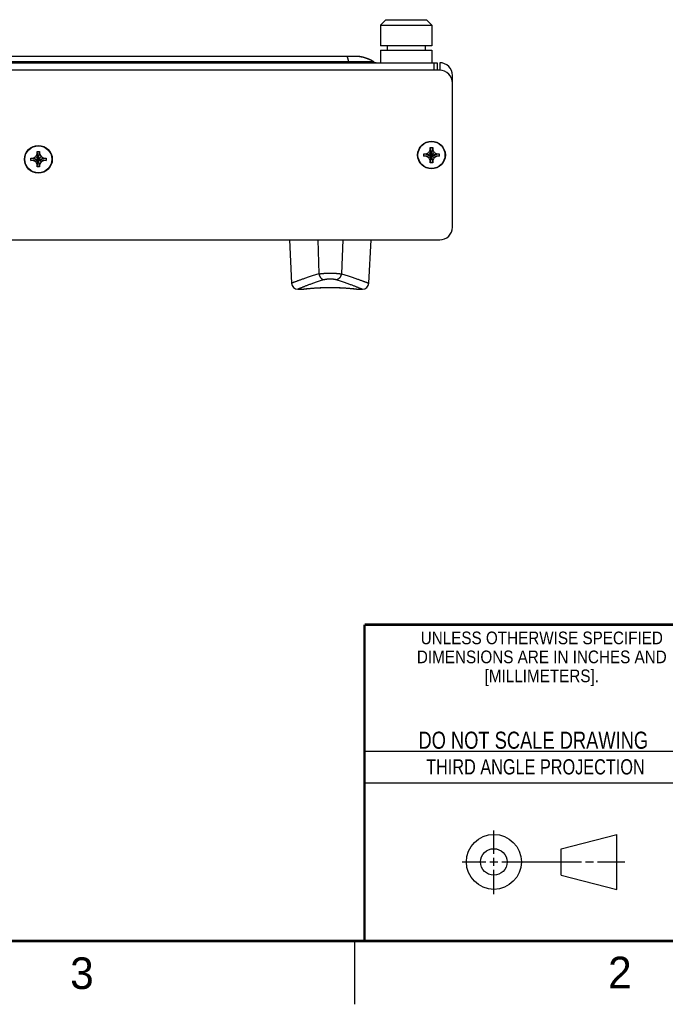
# Model space of a CAD drawing. Header units: inches. Extents: x 0 to 34, y 0 to 22.
# Tile 6 of 15: x 22.9 to 28, y 0 to 7.8. Entities that reach past the tile are written whole.
import ezdxf
from ezdxf.enums import TextEntityAlignment as Align

# ---------------------------------------------------------------- set-up
doc = ezdxf.new("R2010")
doc.units = ezdxf.units.IN
doc.header["$LTSCALE"] = 1.87
doc.header["$MEASUREMENT"] = 0
doc.layers.get('0').update_dxf_attribs({"linetype": 'CONTINUOUS'})
doc.styles.get("Standard").update_dxf_attribs({"font": 'txt', "width": 0.8})

msp = doc.modelspace()

# ---------------------------------------------------------------- linework, layer by layer
at = {"color": 7, "linetype": 'CONTINUOUS'}
for p, q in [((25.7488, 7.782), (25.7058, 7.739)), ((25.7488, 7.782), (26.0688, 7.782)), ((26.0688, 7.782), (26.1118, 7.739)), ((25.7058, 7.739), (26.1118, 7.739)), ((25.7058, 7.739), (25.7058, 7.575)), ((26.1118, 7.739), (26.1118, 7.575)), ((26.1118, 7.575), (25.7058, 7.575)), ((25.7593, 7.575), (25.7593, 7.541)), ((26.0583, 7.575), (26.0583, 7.541)), ((25.5415, 7.4899), (25.5399, 7.4901)), ((25.5431, 7.4896), (25.5415, 7.4899)), ((25.5447, 7.4894), (25.5431, 7.4896)), ((25.5463, 7.4891), (25.5447, 7.4894)), ((25.5478, 7.4888), (25.5463, 7.4891)), ((25.5494, 7.4885), (25.5478, 7.4888)), ((25.5517, 7.4881), (25.5494, 7.4885)), ((25.554, 7.4876), (25.5517, 7.4881)), ((25.5562, 7.4872), (25.554, 7.4876)), ((25.5577, 7.4868), (25.5562, 7.4872)), ((25.5592, 7.4865), (25.5577, 7.4868)), ((25.5607, 7.4862), (25.5592, 7.4865)), ((25.5622, 7.4859), (25.5607, 7.4862)), ((25.5636, 7.4855), (25.5622, 7.4859)), ((25.5651, 7.4852), (25.5636, 7.4855)), ((25.5665, 7.4848), (25.5651, 7.4852)), ((25.568, 7.4845), (25.5665, 7.4848)), ((25.5694, 7.4841), (25.568, 7.4845)), ((25.5708, 7.4838), (25.5694, 7.4841)), ((25.5722, 7.4834), (25.5708, 7.4838)), ((25.5737, 7.483), (25.5722, 7.4834)), ((25.5771, 7.4821), (25.5758, 7.4825)), ((25.5785, 7.4817), (25.5771, 7.4821)), ((25.5799, 7.4813), (25.5785, 7.4817)), ((25.5813, 7.4809), (25.5799, 7.4813)), ((25.5827, 7.4805), (25.5813, 7.4809)), ((25.584, 7.4801), (25.5827, 7.4805)), ((25.5854, 7.4796), (25.584, 7.4801)), ((25.5867, 7.4792), (25.5854, 7.4796)), ((25.5881, 7.4788), (25.5867, 7.4792)), ((25.5894, 7.4783), (25.5881, 7.4788)), ((25.5908, 7.4779), (25.5894, 7.4783)), ((25.5921, 7.4775), (25.5908, 7.4779)), ((25.5934, 7.477), (25.5921, 7.4775)), ((25.5948, 7.4765), (25.5934, 7.477)), ((25.5961, 7.4761), (25.5948, 7.4765)), ((25.5974, 7.4756), (25.5961, 7.4761)), ((25.5987, 7.4751), (25.5974, 7.4756)), ((25.6, 7.4747), (25.5987, 7.4751)), ((25.6013, 7.4742), (25.6, 7.4747)), ((25.6033, 7.4734), (25.6013, 7.4742)), ((25.6053, 7.4727), (25.6033, 7.4734)), ((25.6066, 7.4722), (25.6053, 7.4727)), ((25.6079, 7.4717), (25.6066, 7.4722)), ((25.6092, 7.4711), (25.6079, 7.4717)), ((25.6105, 7.4706), (25.6092, 7.4711)), ((25.7058, 7.541), (26.1118, 7.541)), ((25.7058, 7.541), (25.7058, 7.442)), ((26.1118, 7.541), (26.1118, 7.442)), ((19.6638, 7.442), (26.1538, 7.442)), ((20.3633, 7.4503), (25.4544, 7.4503)), ((25.6118, 7.4701), (25.6105, 7.4706)), ((25.6131, 7.4695), (25.6118, 7.4701)), ((25.6144, 7.469), (25.6131, 7.4695)), ((25.6156, 7.4684), (25.6144, 7.469)), ((25.6169, 7.4679), (25.6156, 7.4684)), ((25.6182, 7.4673), (25.6169, 7.4679)), ((25.6195, 7.4667), (25.6182, 7.4673)), ((25.6208, 7.4661), (25.6195, 7.4667)), ((25.6221, 7.4655), (25.6208, 7.4661)), ((25.6234, 7.4649), (25.6221, 7.4655)), ((25.6247, 7.4643), (25.6234, 7.4649)), ((25.626, 7.4637), (25.6247, 7.4643)), ((25.6273, 7.4631), (25.626, 7.4637)), ((25.6286, 7.4624), (25.6273, 7.4631)), ((25.6299, 7.4618), (25.6286, 7.4624)), ((25.6331, 7.4601), (25.6318, 7.4608)), ((25.6345, 7.4594), (25.6331, 7.4601)), ((25.6358, 7.4587), (25.6345, 7.4594)), ((25.6371, 7.458), (25.6358, 7.4587)), ((25.6384, 7.4572), (25.6371, 7.458)), ((25.6397, 7.4565), (25.6384, 7.4572)), ((25.6411, 7.4557), (25.6397, 7.4565)), ((25.6424, 7.455), (25.6411, 7.4557)), ((25.6437, 7.4542), (25.6424, 7.455)), ((26.1274, 7.442), (26.1274, 7.382)), ((26.1538, 7.442), (26.1538, 7.382)), ((26.1738, 7.442), (26.1738, 7.382)), ((26.1738, 7.382), (19.6438, 7.382)), ((26.2738, 6.142), (26.2738, 7.342)), ((26.0993, 6.6511), (26.1183, 6.7728)), ((26.1183, 6.6511), (26.0993, 6.7728)), ((26.0993, 6.754), (26.0993, 6.7723)), ((26.1183, 6.7723), (26.1183, 6.754)), ((22.9628, 6.6885), (22.9834, 6.7004)), ((22.9834, 6.7004), (22.9953, 6.721)), ((22.9834, 6.6576), (23.0262, 6.7004)), ((22.9834, 6.7004), (23.0262, 6.6576)), ((22.9953, 6.6181), (23.0143, 6.7398)), ((23.0143, 6.6181), (22.9953, 6.7398)), ((22.9953, 6.721), (22.9953, 6.7393)), ((22.9953, 6.637), (23.0143, 6.721)), ((23.0143, 6.637), (22.9953, 6.721)), ((23.0143, 6.7393), (23.0143, 6.721)), ((23.0143, 6.721), (23.0262, 6.7004)), ((23.0262, 6.7004), (23.0468, 6.6885)), ((26.048, 6.7025), (26.1697, 6.7215)), ((26.048, 6.7215), (26.1697, 6.7025)), ((26.0486, 6.7215), (26.0668, 6.7215)), ((26.0668, 6.7025), (26.0486, 6.7025)), ((26.0668, 6.7215), (26.0874, 6.7334)), ((26.0668, 6.7025), (26.1508, 6.7215)), ((26.0668, 6.7215), (26.1508, 6.7025)), ((26.0874, 6.6906), (26.0668, 6.7025)), ((26.0874, 6.7334), (26.0993, 6.754)), ((26.0874, 6.6906), (26.1302, 6.7334)), ((26.0874, 6.7334), (26.1302, 6.6906)), ((26.0993, 6.67), (26.1183, 6.754)), ((26.1183, 6.67), (26.0993, 6.754)), ((26.1183, 6.754), (26.1302, 6.7334)), ((26.1302, 6.7334), (26.1508, 6.7215)), ((26.1508, 6.7025), (26.1302, 6.6906)), ((26.1508, 6.7215), (26.1691, 6.7215)), ((26.1691, 6.7025), (26.1508, 6.7025)), ((22.944, 6.6695), (23.0657, 6.6885)), ((22.944, 6.6885), (23.0657, 6.6695)), ((22.9446, 6.6885), (22.9628, 6.6885)), ((22.9628, 6.6695), (22.9446, 6.6695)), ((22.9628, 6.6695), (23.0468, 6.6885)), ((22.9628, 6.6885), (23.0468, 6.6695)), ((22.9834, 6.6576), (22.9628, 6.6695)), ((22.9953, 6.637), (22.9834, 6.6576)), ((22.9953, 6.6187), (22.9953, 6.637)), ((23.0262, 6.6576), (23.0143, 6.637)), ((23.0143, 6.637), (23.0143, 6.6187)), ((23.0468, 6.6695), (23.0262, 6.6576)), ((23.0468, 6.6885), (23.0651, 6.6885)), ((23.0651, 6.6695), (23.0468, 6.6695)), ((26.0993, 6.67), (26.0874, 6.6906)), ((26.0993, 6.6517), (26.0993, 6.67)), ((26.1302, 6.6906), (26.1183, 6.67)), ((26.1183, 6.67), (26.1183, 6.6517)), ((19.6438, 6.042), (26.1738, 6.042)), ((24.9865, 6.042), (25.0044, 5.6994)), ((25.2101, 6.042), (25.2204, 5.7724)), ((25.4075, 6.042), (25.3972, 5.7724)), ((25.6132, 5.6994), (25.6312, 6.042)), ((25.0545, 5.652), (25.088, 5.652)), ((25.0917, 5.6522), (25.0975, 5.6529)), ((25.0975, 5.6529), (25.1032, 5.6536)), ((25.5025, 5.6549), (25.5109, 5.654)), ((25.5109, 5.654), (25.5175, 5.6532)), ((25.5175, 5.6532), (25.5239, 5.6525)), ((25.5239, 5.6525), (25.5259, 5.6522)), ((25.5296, 5.652), (25.5632, 5.652)), ((27.1331, 1.23), (27.5726, 1.3428)), ((27.5726, 0.9086), (27.5726, 1.3428)), ((27.1331, 1.02), (27.1331, 1.23)), ((27.1331, 1.02), (27.5726, 0.9086))]:
    msp.add_line(p, q, dxfattribs=at)
at = {"color": 2, "linetype": 'CONTINUOUS'}
for p, q in [((25.58, 2), (28.38, 2)), ((25.58, 1.75), (28.38, 1.75)), ((26.6016, 1.1882), (26.6016, 1.375)), ((26.3514, 1.1257), (26.5391, 1.1257)), ((26.5703, 1.1257), (26.6328, 1.1257)), ((26.6016, 1.0944), (26.6016, 1.1569)), ((26.6641, 1.1257), (27.2943, 1.1257)), ((27.3256, 1.1257), (27.3881, 1.1257)), ((27.4193, 1.1257), (27.6351, 1.1257)), ((26.6016, 0.8704), (26.6016, 1.0632)), ((25.5, 0.5), (25.5, 0))]:
    msp.add_line(p, q, dxfattribs=at)
at = {"color": 7, "linetype": 'CONTINUOUS'}
for points in [[(25.5399, 7.4901), (25.539, 7.4903), (25.5382, 7.4904), (25.5374, 7.4905), (25.5365, 7.4906), (25.5356, 7.4907), (25.5348, 7.4908), (25.5339, 7.4909), (25.533, 7.491), (25.5321, 7.4911), (25.5312, 7.4912), (25.5303, 7.4913), (25.5294, 7.4914), (25.5284, 7.4914), (25.5275, 7.4915), (25.5265, 7.4916), (25.5255, 7.4916), (25.5245, 7.4917), (25.5235, 7.4918), (25.5225, 7.4918), (25.5215, 7.4918), (25.5204, 7.4919), (25.5194, 7.4919), (25.5183, 7.4919), (25.5172, 7.492), (25.5161, 7.492), (25.515, 7.492), (20.3027, 7.492)], [(25.5758, 7.4825), (25.5751, 7.4826), (25.5737, 7.483)], [(25.6318, 7.4608), (25.6312, 7.4611), (25.6299, 7.4618)], [(25.6499, 7.4503), (25.6492, 7.4507), (25.6485, 7.4512), (25.6478, 7.4516), (25.6472, 7.4521), (25.6465, 7.4525), (25.6458, 7.4529), (25.6451, 7.4533), (25.6437, 7.4542)], [(25.1032, 5.6536), (25.1107, 5.6544), (25.1151, 5.6549), (25.12, 5.6555), (25.1253, 5.656), (25.131, 5.6566), (25.137, 5.6572), (25.1435, 5.6578), (25.1503, 5.6584), (25.1575, 5.659), (25.165, 5.6597), (25.1728, 5.6603), (25.1809, 5.6609), (25.1893, 5.6615), (25.1979, 5.662), (25.2068, 5.6626), (25.2159, 5.6631), (25.2252, 5.6635), (25.2346, 5.664), (25.2442, 5.6643), (25.2539, 5.6647), (25.2638, 5.6649), (25.2737, 5.6652), (25.2837, 5.6653), (25.2937, 5.6655), (25.3038, 5.6655), (25.3139, 5.6655), (25.3239, 5.6655), (25.334, 5.6653), (25.344, 5.6652), (25.3539, 5.6649), (25.3637, 5.6647), (25.3735, 5.6643), (25.3831, 5.664), (25.3925, 5.6635), (25.4018, 5.6631), (25.4109, 5.6626), (25.4197, 5.662), (25.4284, 5.6615), (25.4367, 5.6609), (25.4448, 5.6603), (25.4527, 5.6597), (25.4602, 5.659), (25.4673, 5.6584), (25.4742, 5.6578), (25.4806, 5.6572), (25.4867, 5.6566), (25.4924, 5.656), (25.4977, 5.6554), (25.5025, 5.6549)]]:
    msp.add_lwpolyline(points, dxfattribs=at)
at = {"color": 7, "linetype": 'CONTINUOUS', "const_width": 0.02}
for points in [[(25.58, 3), (33.5, 3)], [(25.58, 3), (25.58, 0.5)], [(0.5, 0.5), (33.5, 0.5)]]:
    msp.add_lwpolyline(points, dxfattribs=at)
at = {"color": 7, "linetype": 'CONTINUOUS'}
for centre, radius in [((23.0048, 6.679), 0.1095), ((23.0048, 6.679), 0.1067), ((26.1088, 6.712), 0.1095), ((26.1088, 6.712), 0.1067), ((26.6016, 1.1257), 0.2171), ((26.601, 1.125), 0.105)]:
    msp.add_circle(centre, radius, dxfattribs=at)
for centre, radius, start, end in [((25.6775, 7.492), 0.05, 236.58775, 270), ((26.1738, 7.342), 0.1, 0, 90), ((26.1738, 7.282), 0.1, 0, 90), ((26.1738, 6.142), 0.1, 270, 360), ((25.0544, 5.702), 0.05, 183.00002, 270), ((25.5633, 5.702), 0.05, 270, 356.99998)]:
    msp.add_arc(centre, radius, start, end, dxfattribs=at)
for points, knots in [([(25.4544, 7.4503), (25.4542, 7.4516), (25.4538, 7.4542), (25.4531, 7.4584), (25.4523, 7.4628), (25.4514, 7.4673), (25.4503, 7.4718), (25.4492, 7.4763), (25.448, 7.4803), (25.4468, 7.4839), (25.4456, 7.4869), (25.4445, 7.4893), (25.4434, 7.4909), (25.4424, 7.4918), (25.4417, 7.492), (25.4414, 7.492)], [0, 0, 0, 0, 0.08687, 0.181851, 0.282845, 0.387139, 0.492369, 0.595869, 0.692879, 0.778898, 0.851499, 0.910032, 0.952855, 0.980921, 1, 1, 1, 1]), ([(25.6499, 7.4503), (25.6471, 7.4521), (25.64, 7.4565), (25.6289, 7.4624), (25.6164, 7.4682), (25.5996, 7.4751), (25.5781, 7.4823), (25.5499, 7.4889), (25.5288, 7.492), (25.5138, 7.492)], [0, 0, 0, 0, 0.064027, 0.168024, 0.272021, 0.376018, 0.584012, 0.792006, 1, 1, 1, 1]), ([(25.6438, 7.4541), (25.6431, 7.4545), (25.6381, 7.4575), (25.6289, 7.4624), (25.6164, 7.4682), (25.5996, 7.4751), (25.5781, 7.4823), (25.5518, 7.4884), (25.5331, 7.4913), (25.5225, 7.4918)], [0, 0, 0, 0, 0.018188, 0.132528, 0.246868, 0.361208, 0.589888, 0.818568, 1, 1, 1, 1]), ([(25.457, 7.442), (25.4569, 7.442), (25.4566, 7.4421), (25.4563, 7.4424), (25.456, 7.443), (25.4557, 7.4437), (25.4554, 7.4447), (25.4552, 7.4458), (25.4549, 7.4471), (25.4546, 7.4486), (25.4544, 7.4497), (25.4544, 7.4503)], [0, 0, 0, 0, 0.036524, 0.085827, 0.153695, 0.242145, 0.351821, 0.482784, 0.63479, 0.807393, 1, 1, 1, 1]), ([(25.4544, 7.4503), (25.4577, 7.4503), (25.4643, 7.4503), (25.4741, 7.4503), (25.4839, 7.4503), (25.4935, 7.4503), (25.503, 7.4503), (25.5124, 7.4503), (25.5215, 7.4503), (25.5305, 7.4503), (25.5393, 7.4503), (25.5479, 7.4503), (25.5562, 7.4503), (25.5643, 7.4503), (25.5721, 7.4503), (25.5796, 7.4503), (25.5867, 7.4503), (25.5936, 7.4503), (25.6001, 7.4503), (25.6063, 7.4503), (25.6121, 7.4503), (25.6175, 7.4503), (25.6225, 7.4503), (25.6272, 7.4503), (25.6314, 7.4503), (25.6352, 7.4503), (25.6386, 7.4503), (25.6415, 7.4503), (25.644, 7.4503), (25.6461, 7.4503), (25.6477, 7.4503), (25.6488, 7.4503), (25.6495, 7.4503), (25.6498, 7.4503), (25.6499, 7.4503)], [0, 0, 0, 0, 0.050809, 0.101207, 0.151096, 0.200385, 0.248985, 0.296809, 0.343772, 0.389788, 0.43477, 0.478615, 0.52122, 0.56249, 0.602341, 0.64069, 0.677459, 0.712566, 0.745938, 0.777502, 0.80719, 0.834942, 0.860699, 0.884408, 0.906017, 0.925474, 0.942738, 0.957778, 0.970566, 0.981076, 0.989286, 0.995173, 0.998718, 1, 1, 1, 1]), ([(26.0993, 6.7728), (26.1006, 6.7729), (26.1031, 6.7729), (26.1069, 6.773), (26.1107, 6.773), (26.1145, 6.7729), (26.117, 6.7729), (26.1183, 6.7728)], [0, 0, 0, 0, 0.199812, 0.399903, 0.600097, 0.800188, 1, 1, 1, 1]), ([(26.0993, 6.7723), (26.0993, 6.7723), (26.0993, 6.7724), (26.0993, 6.7726), (26.0993, 6.7728), (26.0993, 6.7728)], [0, 0, 0, 0, 0.333539, 0.666883, 1, 1, 1, 1]), ([(26.1183, 6.7728), (26.1183, 6.7728), (26.1183, 6.7726), (26.1183, 6.7724), (26.1183, 6.7723), (26.1183, 6.7723)], [0, 0, 0, 0, 0.333117, 0.66645, 1, 1, 1, 1]), ([(22.9953, 6.7398), (22.9966, 6.7399), (22.9991, 6.7399), (23.0029, 6.74), (23.0067, 6.74), (23.0105, 6.7399), (23.013, 6.7399), (23.0143, 6.7398)], [0, 0, 0, 0, 0.199812, 0.399903, 0.600097, 0.800188, 1, 1, 1, 1]), ([(22.9953, 6.7393), (22.9953, 6.7393), (22.9953, 6.7394), (22.9953, 6.7396), (22.9953, 6.7398), (22.9953, 6.7398)], [0, 0, 0, 0, 0.33355, 0.666883, 1, 1, 1, 1]), ([(23.0143, 6.7398), (23.0143, 6.7398), (23.0143, 6.7396), (23.0143, 6.7394), (23.0143, 6.7393), (23.0143, 6.7393)], [0, 0, 0, 0, 0.333117, 0.66645, 1, 1, 1, 1]), ([(26.0478, 6.712), (26.0478, 6.713), (26.0478, 6.7152), (26.0479, 6.7183), (26.0479, 6.7204), (26.048, 6.7215)], [0, 0, 0, 0, 0.333651, 0.66705, 1, 1, 1, 1]), ([(26.048, 6.7025), (26.0479, 6.7036), (26.0479, 6.7057), (26.0478, 6.7088), (26.0478, 6.7109), (26.0478, 6.712)], [0, 0, 0, 0, 0.332959, 0.666356, 1, 1, 1, 1]), ([(26.048, 6.7215), (26.048, 6.7215), (26.0482, 6.7215), (26.0484, 6.7215), (26.0485, 6.7215), (26.0486, 6.7215)], [0, 0, 0, 0, 0.333117, 0.66645, 1, 1, 1, 1]), ([(26.0486, 6.7025), (26.0485, 6.7025), (26.0484, 6.7025), (26.0482, 6.7025), (26.048, 6.7025), (26.048, 6.7025)], [0, 0, 0, 0, 0.333612, 0.666883, 1, 1, 1, 1]), ([(26.1691, 6.7215), (26.1691, 6.7215), (26.1693, 6.7215), (26.1695, 6.7215), (26.1696, 6.7215), (26.1697, 6.7215)], [0, 0, 0, 0, 0.333612, 0.666883, 1, 1, 1, 1]), ([(26.1697, 6.7025), (26.1696, 6.7025), (26.1695, 6.7025), (26.1693, 6.7025), (26.1691, 6.7025), (26.1691, 6.7025)], [0, 0, 0, 0, 0.333117, 0.66645, 1, 1, 1, 1]), ([(26.1697, 6.7215), (26.1697, 6.7204), (26.1697, 6.7183), (26.1698, 6.7152), (26.1698, 6.713), (26.1698, 6.712)], [0, 0, 0, 0, 0.332959, 0.666356, 1, 1, 1, 1]), ([(26.1698, 6.712), (26.1698, 6.7109), (26.1698, 6.7088), (26.1697, 6.7057), (26.1697, 6.7036), (26.1697, 6.7025)], [0, 0, 0, 0, 0.333651, 0.66705, 1, 1, 1, 1]), ([(22.9438, 6.679), (22.9438, 6.68), (22.9438, 6.6822), (22.9439, 6.6853), (22.9439, 6.6874), (22.944, 6.6885)], [0, 0, 0, 0, 0.333651, 0.66705, 1, 1, 1, 1]), ([(22.944, 6.6695), (22.9439, 6.6706), (22.9439, 6.6727), (22.9438, 6.6758), (22.9438, 6.6779), (22.9438, 6.679)], [0, 0, 0, 0, 0.332959, 0.666356, 1, 1, 1, 1]), ([(22.944, 6.6885), (22.944, 6.6885), (22.9442, 6.6885), (22.9444, 6.6885), (22.9445, 6.6885), (22.9446, 6.6885)], [0, 0, 0, 0, 0.333117, 0.66645, 1, 1, 1, 1]), ([(22.9446, 6.6695), (22.9445, 6.6695), (22.9444, 6.6695), (22.9442, 6.6695), (22.944, 6.6695), (22.944, 6.6695)], [0, 0, 0, 0, 0.33355, 0.666883, 1, 1, 1, 1]), ([(22.9953, 6.6181), (22.9953, 6.6182), (22.9953, 6.6183), (22.9953, 6.6185), (22.9953, 6.6187), (22.9953, 6.6187)], [0, 0, 0, 0, 0.333117, 0.66645, 1, 1, 1, 1]), ([(23.0143, 6.6181), (23.013, 6.6181), (23.0105, 6.618), (23.0067, 6.618), (23.0029, 6.618), (22.9991, 6.618), (22.9966, 6.6181), (22.9953, 6.6181)], [0, 0, 0, 0, 0.199812, 0.399903, 0.600097, 0.800188, 1, 1, 1, 1]), ([(23.0143, 6.6187), (23.0143, 6.6187), (23.0143, 6.6185), (23.0143, 6.6183), (23.0143, 6.6182), (23.0143, 6.6181)], [0, 0, 0, 0, 0.33355, 0.666883, 1, 1, 1, 1]), ([(23.0651, 6.6885), (23.0651, 6.6885), (23.0653, 6.6885), (23.0655, 6.6885), (23.0656, 6.6885), (23.0657, 6.6885)], [0, 0, 0, 0, 0.33355, 0.666883, 1, 1, 1, 1]), ([(23.0657, 6.6695), (23.0656, 6.6695), (23.0655, 6.6695), (23.0653, 6.6695), (23.0651, 6.6695), (23.0651, 6.6695)], [0, 0, 0, 0, 0.333117, 0.66645, 1, 1, 1, 1]), ([(23.0657, 6.6885), (23.0657, 6.6874), (23.0657, 6.6853), (23.0658, 6.6822), (23.0658, 6.68), (23.0658, 6.679)], [0, 0, 0, 0, 0.332959, 0.666356, 1, 1, 1, 1]), ([(23.0658, 6.679), (23.0658, 6.6779), (23.0658, 6.6758), (23.0657, 6.6727), (23.0657, 6.6706), (23.0657, 6.6695)], [0, 0, 0, 0, 0.333651, 0.66705, 1, 1, 1, 1]), ([(26.0993, 6.6511), (26.0993, 6.6512), (26.0993, 6.6513), (26.0993, 6.6515), (26.0993, 6.6517), (26.0993, 6.6517)], [0, 0, 0, 0, 0.333117, 0.666389, 1, 1, 1, 1]), ([(26.1183, 6.6511), (26.117, 6.6511), (26.1145, 6.651), (26.1107, 6.651), (26.1069, 6.651), (26.1031, 6.651), (26.1006, 6.6511), (26.0993, 6.6511)], [0, 0, 0, 0, 0.199812, 0.399903, 0.600097, 0.800188, 1, 1, 1, 1]), ([(26.1183, 6.6517), (26.1183, 6.6517), (26.1183, 6.6515), (26.1183, 6.6513), (26.1183, 6.6512), (26.1183, 6.6511)], [0, 0, 0, 0, 0.333539, 0.666883, 1, 1, 1, 1]), ([(25.2204, 5.7724), (25.2142, 5.7706), (25.2021, 5.767), (25.1843, 5.7617), (25.1673, 5.7564), (25.1511, 5.7512), (25.1357, 5.7462), (25.1212, 5.7414), (25.1074, 5.7367), (25.0946, 5.7323), (25.0825, 5.7281), (25.0714, 5.7242), (25.0611, 5.7205), (25.0517, 5.7171), (25.0431, 5.7139), (25.0354, 5.7111), (25.0286, 5.7085), (25.0226, 5.7063), (25.0176, 5.7044), (25.0133, 5.7028), (25.01, 5.7015), (25.0072, 5.7004), (25.0059, 5.7), (25.0045, 5.6994), (25.0045, 5.6994)], [0, 0, 0, 0, 0.084752, 0.166236, 0.24435, 0.318992, 0.390054, 0.457429, 0.521026, 0.580773, 0.636627, 0.688549, 0.736504, 0.780473, 0.820445, 0.856407, 0.888355, 0.916296, 0.940234, 0.960167, 0.976105, 0.988057, 0.996022, 1, 1, 1, 1]), ([(25.2204, 5.7724), (25.222, 5.7727), (25.2252, 5.7733), (25.2301, 5.774), (25.2353, 5.7748), (25.2407, 5.7755), (25.2463, 5.7761), (25.252, 5.7767), (25.258, 5.7772), (25.264, 5.7777), (25.2702, 5.7781), (25.2765, 5.7784), (25.2828, 5.7787), (25.2893, 5.779), (25.2957, 5.7791), (25.3023, 5.7792), (25.3088, 5.7792), (25.3153, 5.7792), (25.3219, 5.7791), (25.3284, 5.779), (25.3348, 5.7787), (25.3412, 5.7784), (25.3474, 5.7781), (25.3536, 5.7777), (25.3597, 5.7772), (25.3656, 5.7767), (25.3713, 5.7761), (25.3769, 5.7755), (25.3823, 5.7748), (25.3875, 5.774), (25.3924, 5.7733), (25.3956, 5.7727), (25.3972, 5.7724)], [0, 0, 0, 0, 0.026986, 0.055264, 0.08475, 0.115363, 0.147015, 0.179614, 0.213069, 0.247283, 0.282158, 0.317599, 0.353512, 0.389802, 0.426375, 0.463139, 0.5, 0.536861, 0.573626, 0.610199, 0.646488, 0.682401, 0.717842, 0.752717, 0.786931, 0.820386, 0.852985, 0.884637, 0.91525, 0.944736, 0.973014, 1, 1, 1, 1]), ([(25.2204, 5.7724), (25.2206, 5.7713), (25.2211, 5.7692), (25.2219, 5.766), (25.2229, 5.7628), (25.224, 5.7597), (25.2253, 5.7567), (25.2267, 5.7538), (25.2282, 5.7509), (25.2299, 5.7482), (25.2316, 5.7455), (25.2335, 5.743), (25.2355, 5.7406), (25.2375, 5.7384), (25.2397, 5.7364), (25.2419, 5.7345), (25.2442, 5.7328), (25.2465, 5.7312), (25.2489, 5.7299), (25.2513, 5.7287), (25.2537, 5.7278), (25.2553, 5.7273), (25.2562, 5.7271)], [0, 0, 0, 0, 0.054179, 0.108531, 0.162937, 0.217281, 0.271445, 0.325312, 0.378772, 0.431716, 0.484042, 0.535657, 0.586475, 0.63642, 0.685428, 0.733449, 0.780446, 0.8264, 0.871306, 0.915181, 0.95806, 1, 1, 1, 1]), ([(25.3972, 5.7724), (25.397, 5.7713), (25.3966, 5.7692), (25.3957, 5.766), (25.3947, 5.7628), (25.3936, 5.7597), (25.3923, 5.7567), (25.3909, 5.7538), (25.3894, 5.7509), (25.3878, 5.7482), (25.386, 5.7455), (25.3841, 5.743), (25.3822, 5.7406), (25.3801, 5.7384), (25.3779, 5.7364), (25.3757, 5.7345), (25.3735, 5.7328), (25.3711, 5.7312), (25.3688, 5.7299), (25.3663, 5.7287), (25.3639, 5.7278), (25.3623, 5.7273), (25.3615, 5.7271)], [0, 0, 0, 0, 0.054179, 0.108531, 0.162938, 0.217282, 0.271445, 0.325313, 0.378772, 0.431716, 0.484043, 0.535658, 0.586476, 0.63642, 0.685429, 0.73345, 0.780447, 0.8264, 0.871306, 0.915181, 0.95806, 1, 1, 1, 1]), ([(25.3972, 5.7724), (25.4034, 5.7706), (25.4155, 5.767), (25.4333, 5.7617), (25.4503, 5.7564), (25.4665, 5.7512), (25.4819, 5.7462), (25.4965, 5.7414), (25.5102, 5.7367), (25.5231, 5.7323), (25.5351, 5.7281), (25.5462, 5.7242), (25.5565, 5.7205), (25.5659, 5.7171), (25.5745, 5.7139), (25.5822, 5.7111), (25.589, 5.7085), (25.595, 5.7063), (25.6001, 5.7044), (25.6043, 5.7028), (25.6077, 5.7015), (25.6104, 5.7004), (25.6117, 5.7), (25.6131, 5.6994), (25.6131, 5.6994)], [0, 0, 0, 0, 0.084752, 0.166236, 0.24435, 0.318992, 0.390054, 0.457429, 0.521026, 0.580773, 0.636627, 0.688549, 0.736504, 0.780473, 0.820445, 0.856407, 0.888355, 0.916296, 0.940234, 0.960167, 0.976106, 0.988057, 0.996022, 1, 1, 1, 1]), ([(25.2562, 5.7271), (25.2504, 5.7252), (25.2391, 5.7216), (25.2226, 5.7161), (25.2067, 5.7106), (25.1916, 5.7054), (25.1772, 5.7002), (25.1636, 5.6952), (25.1507, 5.6905), (25.1387, 5.6859), (25.1275, 5.6816), (25.117, 5.6775), (25.1074, 5.6737), (25.0986, 5.6702), (25.0906, 5.667), (25.0834, 5.6641), (25.077, 5.6614), (25.0714, 5.6591), (25.0666, 5.6572), (25.0626, 5.6555), (25.0595, 5.6542), (25.057, 5.6531), (25.0558, 5.6526), (25.0545, 5.652), (25.0545, 5.652)], [0, 0, 0, 0, 0.084213, 0.165328, 0.243198, 0.317685, 0.388664, 0.45602, 0.51965, 0.579471, 0.635424, 0.687462, 0.735543, 0.779642, 0.819742, 0.85583, 0.887897, 0.915946, 0.939979, 0.959996, 0.976002, 0.988004, 0.996003, 1, 1, 1, 1]), ([(25.2562, 5.7271), (25.2572, 5.7274), (25.2594, 5.7281), (25.2627, 5.7289), (25.2662, 5.7298), (25.2699, 5.7306), (25.2736, 5.7312), (25.2775, 5.7319), (25.2815, 5.7324), (25.2856, 5.7329), (25.2897, 5.7333), (25.2939, 5.7336), (25.2981, 5.7339), (25.3024, 5.734), (25.3067, 5.7341), (25.311, 5.7341), (25.3152, 5.734), (25.3195, 5.7339), (25.3237, 5.7336), (25.3279, 5.7333), (25.332, 5.7329), (25.3361, 5.7324), (25.3401, 5.7319), (25.344, 5.7312), (25.3478, 5.7306), (25.3514, 5.7298), (25.3549, 5.7289), (25.3583, 5.7281), (25.3604, 5.7274), (25.3615, 5.7271)], [0, 0, 0, 0, 0.030931, 0.063373, 0.097189, 0.132233, 0.168347, 0.205368, 0.243146, 0.28157, 0.320543, 0.35997, 0.399743, 0.439754, 0.479903, 0.520097, 0.560246, 0.600258, 0.64003, 0.679457, 0.71843, 0.756854, 0.794633, 0.831654, 0.867767, 0.902811, 0.936628, 0.96907, 1, 1, 1, 1]), ([(25.3615, 5.7271), (25.3672, 5.7252), (25.3785, 5.7216), (25.3951, 5.7161), (25.4109, 5.7106), (25.426, 5.7054), (25.4404, 5.7002), (25.454, 5.6952), (25.4669, 5.6905), (25.4789, 5.6859), (25.4902, 5.6816), (25.5006, 5.6775), (25.5102, 5.6737), (25.519, 5.6702), (25.527, 5.667), (25.5342, 5.6641), (25.5406, 5.6614), (25.5462, 5.6591), (25.551, 5.6572), (25.555, 5.6555), (25.5581, 5.6542), (25.5607, 5.6531), (25.5619, 5.6526), (25.5632, 5.652), (25.5632, 5.652)], [0, 0, 0, 0, 0.084213, 0.165328, 0.243198, 0.317685, 0.388664, 0.45602, 0.51965, 0.57947, 0.635424, 0.687462, 0.735543, 0.779641, 0.819742, 0.85583, 0.887897, 0.915946, 0.939979, 0.959996, 0.976002, 0.988004, 0.996003, 1, 1, 1, 1]), ([(25.088, 5.652), (25.0881, 5.652), (25.0884, 5.652), (25.0891, 5.6521), (25.0903, 5.6523), (25.0912, 5.6524), (25.0916, 5.6524)], [0, 0, 0, 0, 0.066528, 0.266034, 0.599181, 1, 1, 1, 1]), ([(25.0919, 5.6525), (25.0926, 5.6526), (25.0942, 5.6528), (25.0969, 5.6531), (25.1, 5.6534), (25.1036, 5.6539), (25.1077, 5.6543), (25.1122, 5.6548), (25.1171, 5.6554), (25.1225, 5.6559), (25.1283, 5.6565), (25.1344, 5.6572), (25.141, 5.6578), (25.1479, 5.6584), (25.1552, 5.6591), (25.1628, 5.6597), (25.1708, 5.6604), (25.179, 5.661), (25.1875, 5.6616), (25.1963, 5.6622), (25.2053, 5.6627), (25.2145, 5.6632), (25.2239, 5.6637), (25.2335, 5.6641), (25.2432, 5.6645), (25.2531, 5.6649), (25.2631, 5.6652), (25.2731, 5.6654), (25.2833, 5.6656), (25.2935, 5.6657), (25.3037, 5.6657), (25.3139, 5.6657), (25.3242, 5.6657), (25.3343, 5.6656), (25.3445, 5.6654), (25.3546, 5.6652), (25.3645, 5.6649), (25.3744, 5.6645), (25.3841, 5.6641), (25.3937, 5.6637), (25.4031, 5.6632), (25.4124, 5.6627), (25.4214, 5.6622), (25.4301, 5.6616), (25.4386, 5.661), (25.4469, 5.6604), (25.4548, 5.6597), (25.4624, 5.6591), (25.4697, 5.6584), (25.4766, 5.6578), (25.4832, 5.6572), (25.4894, 5.6565), (25.4951, 5.6559), (25.5005, 5.6554), (25.5055, 5.6548), (25.51, 5.6543), (25.514, 5.6539), (25.5176, 5.6534), (25.5207, 5.6531), (25.5234, 5.6528), (25.525, 5.6526), (25.5257, 5.6525)], [0, 0, 0, 0, 0.005054, 0.011217, 0.018474, 0.026807, 0.036193, 0.046613, 0.058046, 0.070464, 0.083836, 0.098128, 0.113305, 0.129327, 0.146154, 0.163748, 0.182065, 0.201059, 0.220685, 0.240896, 0.261644, 0.282882, 0.304562, 0.326636, 0.349057, 0.371777, 0.39475, 0.417929, 0.441268, 0.464721, 0.488241, 0.511785, 0.535306, 0.558758, 0.582096, 0.605274, 0.628246, 0.650965, 0.673385, 0.695459, 0.717138, 0.738375, 0.759123, 0.779333, 0.798958, 0.817952, 0.836268, 0.853861, 0.870688, 0.886709, 0.901885, 0.916176, 0.929547, 0.941964, 0.953396, 0.963815, 0.9732, 0.981532, 0.988787, 0.994948, 1, 1, 1, 1]), ([(25.526, 5.6524), (25.5265, 5.6524), (25.5273, 5.6523), (25.5285, 5.6521), (25.5292, 5.652), (25.5295, 5.652), (25.5296, 5.652)], [0, 0, 0, 0, 0.400939, 0.734001, 0.933497, 1, 1, 1, 1])]:
    msp.add_open_spline(points, degree=3, knots=knots, dxfattribs=at)
for points in [[(25.5225, 7.4918), (25.5198, 7.4919), (25.5169, 7.492), (25.5138, 7.492)], [(25.6499, 7.4503), (25.6479, 7.4516), (25.6458, 7.4529), (25.6438, 7.4541)], [(25.0917, 5.6524), (25.0917, 5.6525), (25.0918, 5.6525), (25.0919, 5.6525)], [(25.5257, 5.6525), (25.5258, 5.6525), (25.5259, 5.6525), (25.526, 5.6524)]]:
    msp.add_open_spline(points, degree=3, dxfattribs=at)

# ---------------------------------------------------------------- texts
at = {"color": 2, "linetype": 'CONTINUOUS'}
for s, height, width, p in [('UNLESS OTHERWISE SPECIFIED', 0.1, 0.9, (26.9799, 2.8459)), ('DIMENSIONS ARE IN INCHES AND', 0.1, 0.9, (26.9799, 2.6959)), ('[MILLIMETERS].', 0.1, 0.9, (26.9799, 2.5459)), ('THIRD ANGLE PROJECTION', 0.12, 0.8, (26.9296, 1.8168))]:
    msp.add_text(s, height=height, dxfattribs=dict(at, width=width)).set_placement(p, align=Align.CENTER)
at = {"color": 7, "linetype": 'CONTINUOUS', "width": 0.8}
msp.add_text('DO NOT SCALE DRAWING', height=0.135, dxfattribs=at).set_placement((26.9127, 2.0199), align=Align.CENTER)
at = {"color": 2, "linetype": 'CONTINUOUS'}
for s, p in [('3', (23.2555, 0.121)), ('2', (27.5035, 0.1263))]:
    msp.add_text(s, height=0.25, dxfattribs=at).set_placement(p)

doc.saveas('drawing.dxf')
